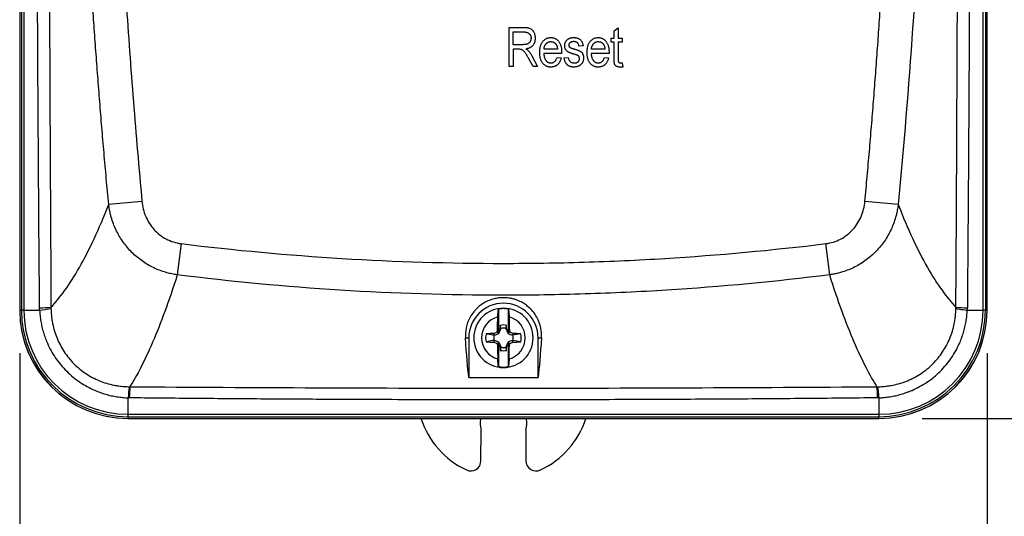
# Model space of a CAD drawing. Header units: millimetres. Extents: x 25 to 1092, y 25 to 838.
# Tile 2 of 46: x 157 to 273, y 243 to 302. Entities that reach past the tile are written whole.
import ezdxf

# ---------------------------------------------------------------- set-up
doc = ezdxf.new("R2010")
doc.units = ezdxf.units.MM
doc.header["$LTSCALE"] = 4
doc.layers.add('DIMENSIONS', color=140, linetype='Continuous', lineweight=25)
doc.styles.add('SLDTEXTSTYLE0', font='TXT', dxfattribs={"width": 0.7})
doc.dimstyles.new('SLDDIMSTYLE0', dxfattribs={"dimtxt": 8.632031, "dimasz": 13.208, "dimexe": 0, "dimexo": 0.0625, "dimgap": 2.158008, "dimtad": 0, "dimtih": 1, "dimtoh": 1, "dimrnd": 1e-09, "dimzin": 4, "dimdsep": 46, "dimtxsty": 'SLDTEXTSTYLE0', "dimsah": 1, "dimcen": 0.09, "dimadec": 0, "dimazin": 1, "dimtfac": 1, "dimtofl": 0, "dimtmove": 0, "dimatfit": 3, "dimfxl": 0, "dimfrac": 2, "dimtolj": 1, "dimtzin": 12, "dimarcsym": 0})

# ---------------------------------------------------------------- blocks, each defined once
blk = doc.blocks.new('_D')
at = {"layer": 'DIMENSIONS'}
for p, q in [((263.34, 471.64), (355.55, 471.64)), ((342.85, 471.64), (342.85, 399.06)), ((330.02, 383.41), (327.12, 383.41)), ((327.12, 383.41), (327.12, 369.69)), ((355.67, 383.41), (358.57, 383.41)), ((358.57, 383.41), (358.57, 369.69)), ((327.12, 369.69), (330.02, 369.69)), ((358.57, 369.69), (355.67, 369.69)), ((342.85, 254.64), (342.85, 367.75)), ((263.34, 254.64), (355.55, 254.64))]:
    blk.add_line(p, q, dxfattribs=at)
for points in [[(342.85, 471.64), (340.81, 458.44), (344.88, 458.44)], [(342.85, 254.64), (344.88, 267.85), (340.81, 267.85)]]:
    blk.add_solid(points, dxfattribs=at)
at = {"layer": 'DIMENSIONS', "char_height": 8.467, "attachment_point": 1, "style": 'SLDTEXTSTYLE0'}
for s, insert in [('217.0', (326.43, 396.25)), ('8.54', (330.02, 380.6))]:
    blk.add_mtext(s, dxfattribs=dict(at, insert=insert))
blk = doc.blocks.new('_D_1')
at = {"layer": 'DIMENSIONS'}
for p, q in [((157.01, 262.34), (157.01, 181.51)), ((271.01, 262.34), (271.01, 181.51)), ((157.01, 194.21), (188.04, 194.21)), ((199.74, 194.21), (196.84, 194.21)), ((196.84, 194.21), (196.84, 180.49)), ((225.39, 194.21), (228.28, 194.21)), ((228.28, 194.21), (228.28, 180.49)), ((271.01, 194.21), (237.08, 194.21)), ((196.84, 180.49), (199.74, 180.49)), ((228.28, 180.49), (225.39, 180.49))]:
    blk.add_line(p, q, dxfattribs=at)
for points in [[(157.01, 194.21), (170.21, 192.18), (170.21, 196.24)], [(271.01, 194.21), (257.8, 196.24), (257.8, 192.18)]]:
    blk.add_solid(points, dxfattribs=at)
at = {"layer": 'DIMENSIONS', "char_height": 8.467, "attachment_point": 1, "style": 'SLDTEXTSTYLE0'}
for s, insert in [('114.0', (196.14, 207.06)), ('4.49', (199.74, 191.4))]:
    blk.add_mtext(s, dxfattribs=dict(at, insert=insert))

msp = doc.modelspace()

# ---------------------------------------------------------------- linework, layer by layer
for p, q in [((157.005, 458.866), (157.005, 267.423)), ((157.009, 458.894), (157.009, 267.394)), ((157.207, 458.866), (157.207, 267.423)), ((157.492, 458.866), (157.492, 267.423)), ((270.526, 267.423), (270.526, 458.866)), ((270.81, 458.866), (270.81, 267.423)), ((271.009, 267.394), (271.009, 458.894)), ((271.012, 267.423), (271.012, 458.866)), ((214.679, 300.767), (216.377, 300.767)), ((214.679, 296.144), (214.679, 300.767)), ((227.047, 300.347), (227.527, 300.707)), ((227.527, 300.707), (227.527, 299.506)), ((215.159, 298.726), (215.159, 300.227)), ((215.159, 300.227), (216.411, 300.227)), ((226.687, 299.506), (227.047, 299.506)), ((226.687, 299.026), (226.687, 299.506)), ((227.047, 299.506), (227.047, 300.347)), ((227.527, 299.506), (228.008, 299.506)), ((228.008, 299.506), (228.008, 299.026)), ((216.286, 298.726), (215.159, 298.726)), ((215.159, 298.186), (215.159, 296.144)), ((215.772, 298.186), (215.159, 298.186)), ((220.383, 298.186), (218.791, 298.186)), ((223.385, 298.606), (222.904, 298.546)), ((225.966, 298.186), (224.374, 298.186)), ((227.047, 299.026), (226.687, 299.026)), ((227.047, 297.106), (227.047, 299.026)), ((228.008, 299.026), (227.527, 299.026)), ((227.527, 299.026), (227.527, 297.035)), ((217.495, 296.144), (216.961, 297.133)), ((217.365, 297.408), (218.041, 296.144)), ((220.863, 297.705), (218.762, 297.705)), ((220.323, 297.225), (220.803, 297.165)), ((220.866, 297.853), (220.863, 297.705)), ((221.163, 297.165), (221.644, 297.225)), ((226.447, 297.705), (224.345, 297.705)), ((225.906, 297.225), (226.387, 297.165)), ((226.449, 297.853), (226.447, 297.705)), ((215.159, 296.144), (214.679, 296.144)), ((218.041, 296.144), (217.495, 296.144)), ((228.068, 296.084), (227.712, 296.084)), ((227.798, 296.565), (228.008, 296.565)), ((228.008, 296.565), (228.068, 296.084)), ((171.411, 280.247), (167.492, 279.884)), ((260.526, 279.884), (256.606, 280.247)), ((176.021, 275.257), (175.568, 271.578)), ((252.45, 271.578), (251.997, 275.257)), ((157.005, 267.423), (157.207, 267.423)), ((157.492, 267.423), (157.207, 267.423)), ((157.492, 267.423), (159.351, 267.423)), ((213.442, 267.581), (213.442, 264.819)), ((214.575, 267.581), (214.575, 264.819)), ((268.666, 267.423), (270.526, 267.423)), ((270.81, 267.423), (270.526, 267.423)), ((270.81, 267.423), (271.012, 267.423)), ((212.942, 264.443), (212.893, 264.653)), ((213.481, 264.672), (213.305, 264.848)), ((213.442, 264.819), (213.313, 264.865)), ((213.633, 265.229), (213.442, 264.819)), ((213.64, 265.618), (213.633, 265.229)), ((213.71, 265.211), (213.633, 265.229)), ((214.384, 265.229), (214.307, 265.211)), ((214.384, 265.229), (214.378, 265.618)), ((214.575, 264.819), (214.384, 265.229)), ((214.713, 264.848), (214.537, 264.672)), ((214.705, 264.865), (214.575, 264.819)), ((215.124, 264.653), (215.076, 264.443)), ((209.535, 264.144), (209.924, 264.144)), ((209.924, 264.144), (209.924, 259.483)), ((212.942, 263.846), (212.893, 263.635)), ((213.481, 263.616), (213.305, 263.44)), ((213.313, 263.423), (213.442, 263.469)), ((213.442, 263.469), (213.442, 260.707)), ((213.442, 263.469), (213.633, 263.06)), ((214.384, 263.06), (214.575, 263.469)), ((214.713, 263.44), (214.537, 263.616)), ((214.575, 263.469), (214.575, 260.707)), ((214.575, 263.469), (214.705, 263.423)), ((215.124, 263.635), (215.076, 263.846)), ((218.093, 264.144), (218.482, 264.144)), ((218.093, 259.483), (218.093, 264.144)), ((213.71, 263.077), (213.633, 263.06)), ((213.633, 263.06), (213.64, 262.671)), ((214.307, 263.077), (214.384, 263.06)), ((214.378, 262.671), (214.384, 263.06)), ((169.932, 258.378), (169.994, 258.378)), ((258.024, 258.378), (258.086, 258.378)), ((169.913, 257.067), (169.787, 257.069)), ((169.787, 255.127), (169.787, 257.069)), ((258.23, 257.069), (258.104, 257.067)), ((258.23, 257.069), (258.23, 255.127)), ((169.759, 254.644), (258.259, 254.644)), ((169.787, 255.127), (258.23, 255.127)), ((169.787, 254.843), (169.787, 255.127)), ((169.787, 254.843), (258.23, 254.843)), ((169.787, 254.641), (169.787, 254.843)), ((169.787, 254.641), (258.23, 254.641)), ((258.23, 255.127), (258.23, 254.843)), ((258.23, 254.641), (258.23, 254.843)), ((211.357, 249.644), (211.364, 253.292)), ((216.654, 253.292), (216.661, 249.644))]:
    msp.add_line(p, q)
for centre, radius, start, end in [((214.009, 264.144), 4.084, 0, 180), ((169.787, 267.423), 12.782, 180, 270), ((169.759, 267.394), 12.75, 180, 270), ((169.787, 267.423), 12.58, 180, 270), ((169.787, 267.423), 12.296, 180, 270), ((158.892, 290.591), 22.905, 271.13878, 274.51055), ((158.867, 275.235), 7.827, 273.54779, 283.49128), ((214.009, 264.144), 3.5, 90, 270), ((214.009, 264.144), 3.5, 270, 90), ((258.23, 267.423), 12.296, 270, 0), ((258.23, 267.423), 12.58, 270, 0), ((258.23, 267.423), 12.782, 270, 0), ((258.259, 267.394), 12.75, 270, 360), ((269.126, 290.591), 22.905, 265.48945, 268.86122), ((214.009, 264.144), 2.571, 104.99994, 255.00006), ((214.009, 264.144), 2.571, 284.99994, 75.00006), ((214.009, 264.144), 2.1, 166.89507, 193.10493), ((214.009, 264.144), 1.519, 75.9498, 104.0502), ((214.009, 264.144), 1.145, 74.82876, 105.17124), ((214.009, 264.144), 2.1, 346.89507, 13.10493), ((214.009, 264.144), 1.145, 164.82876, 195.17124), ((214.009, 264.144), 1.145, 344.82876, 15.17124), ((214.009, 264.144), 1.519, 255.9498, 284.0502), ((214.009, 264.144), 1.145, 254.82876, 285.17124), ((181.155, 256.476), 11.383, 170.38159, 177.01201), ((190.028, 256.487), 20.123, 174.60663, 178.34568), ((237.99, 256.487), 20.123, 1.65432, 5.39337), ((214.009, 254.044), 2.75, 167.46771, 195.87279), ((214.009, 254.044), 2.75, 344.12721, 12.53229), ((210.159, 249.646), 1.198, 244.73749, 359.89514), ((217.859, 249.646), 1.198, 180.10486, 295.26251)]:
    msp.add_arc(centre, radius, start, end)
for start_param, end_param in [(1.8855747, 2.700678), (3.5825073, 4.3976106)]:
    msp.add_ellipse((214.009, 257.805), major_axis=(0, 10.22), ratio=0.9999983, start_param=start_param, end_param=end_param)
for points, knots in [([(159.347, 267.69), (159.211, 283.598), (159.12, 299.506), (158.997, 331.325), (158.967, 347.234), (158.967, 379.054), (158.997, 394.964), (159.12, 426.782), (159.211, 442.691), (159.347, 458.598)], [0, 0, 0, 0, 0.25, 0.25, 0.5, 0.5, 0.75, 0.75, 1, 1, 1, 1]), ([(160.693, 458.532), (160.668, 454.239), (160.623, 446.29), (160.544, 430.392), (160.433, 402.89), (160.362, 363.144), (160.433, 323.399), (160.544, 295.896), (160.623, 279.999), (160.668, 272.05), (160.693, 267.756)], [0, 0, 0, 0, 0.0675146, 0.1250002, 0.2500003, 0.5000003, 0.7500002, 0.875, 0.9324855, 1, 1, 1, 1]), ([(267.325, 267.756), (267.418, 283.654), (267.494, 299.552), (267.599, 331.349), (267.627, 347.247), (267.627, 379.042), (267.599, 394.94), (267.494, 426.736), (267.418, 442.634), (267.325, 458.532)], [0, 0, 0, 0, 0.25, 0.25, 0.5, 0.5, 0.75, 0.75, 1, 1, 1, 1]), ([(268.671, 458.598), (268.687, 456.667), (268.719, 452.767), (268.763, 446.859), (268.805, 440.836), (268.855, 432.849), (268.909, 422.848), (268.978, 406.939), (269.035, 387.009), (269.058, 363.144), (269.035, 339.28), (268.978, 319.35), (268.909, 303.44), (268.844, 291.432), (268.767, 279.545), (268.702, 271.591), (268.671, 267.69)], [0, 0, 0, 0, 0.0303493, 0.0612991, 0.0928494, 0.1250002, 0.1868141, 0.249999, 0.3749987, 0.4999992, 0.6249992, 0.7499998, 0.8131824, 0.8749996, 0.9386995, 1, 1, 1, 1]), ([(167.492, 279.884), (167.397, 280.901), (167.209, 282.929), (166.942, 285.966), (166.685, 288.99), (166.439, 292.001), (166.205, 295), (165.983, 297.987), (165.771, 300.961), (165.57, 303.924), (165.38, 306.876), (165.201, 309.815), (165.031, 312.744), (164.872, 315.661), (164.724, 318.567), (164.298, 327.443), (163.783, 342.299), (163.542, 363.144), (163.783, 383.988), (164.323, 399.571), (164.831, 409.907), (165.112, 415.015), (165.424, 420.158), (165.768, 425.335), (166.146, 430.55), (166.558, 435.801), (167.003, 441.091), (167.328, 444.628), (167.492, 446.404)], [0, 0, 0, 0, 0.01836484, 0.03664572, 0.05484422, 0.07296183, 0.09099998, 0.10896009, 0.12684351, 0.1446516, 0.16238564, 0.18004692, 0.19763666, 0.21515605, 0.23260623, 0.24998829, 0.37502202, 0.49999741, 0.62497269, 0.75000622, 0.78047014, 0.81114519, 0.84203752, 0.87315369, 0.90450062, 0.93608554, 0.96791601, 1, 1, 1, 1]), ([(171.411, 446.042), (171.322, 445.06), (171.142, 443.097), (170.885, 440.15), (170.637, 437.201), (170.398, 434.251), (170.17, 431.298), (169.951, 428.344), (169.742, 425.387), (169.542, 422.429), (169.353, 419.469), (169.173, 416.506), (169.002, 413.542), (168.842, 410.576), (168.691, 407.608), (168.268, 398.72), (167.759, 383.901), (167.521, 363.144), (167.759, 342.387), (168.303, 326.577), (168.837, 315.713), (169.168, 309.783), (169.538, 303.86), (169.946, 297.946), (170.394, 292.039), (170.878, 286.139), (171.234, 282.21), (171.411, 280.247)], [0, 0, 0, 0, 0.01780971, 0.03562587, 0.05344868, 0.07127833, 0.08911502, 0.10695894, 0.12481031, 0.1426693, 0.16053612, 0.17841095, 0.19629401, 0.21418547, 0.23208554, 0.24999441, 0.37495702, 0.50000279, 0.62504542, 0.7500115, 0.78581879, 0.82159193, 0.85733246, 0.89304197, 0.92872202, 0.96437417, 1, 1, 1, 1]), ([(256.606, 280.247), (256.696, 281.228), (256.876, 283.192), (257.133, 286.138), (257.381, 289.087), (257.619, 292.037), (257.848, 294.99), (258.066, 297.944), (258.276, 300.901), (258.475, 303.859), (258.665, 306.819), (258.845, 309.782), (259.015, 312.746), (259.176, 315.712), (259.327, 318.68), (259.749, 327.567), (260.259, 342.387), (260.496, 363.144), (260.259, 383.9), (259.715, 399.71), (259.181, 410.575), (258.85, 416.505), (258.48, 422.428), (258.072, 428.343), (257.624, 434.25), (257.14, 440.149), (256.784, 444.078), (256.606, 446.042)], [0, 0, 0, 0, 0.0178093, 0.0356251, 0.0534475, 0.0712767, 0.089113, 0.1069566, 0.1248075, 0.1426661, 0.1605325, 0.178407, 0.1962896, 0.2141807, 0.2320804, 0.2499888, 0.3749516, 0.4999976, 0.62504, 0.7500059, 0.785814, 0.8215879, 0.8573293, 0.8930396, 0.9287204, 0.9643734, 1, 1, 1, 1]), ([(260.526, 446.404), (261.823, 432.563), (262.788, 418.702), (263.753, 397.88), (263.994, 390.932), (264.315, 377.038), (264.395, 370.091), (264.395, 356.197), (264.315, 349.249), (263.994, 335.354), (263.753, 328.408), (262.788, 307.587), (261.823, 293.725), (260.526, 279.884)], [0, 0, 0, 0, 0.25, 0.25, 0.375, 0.375, 0.5, 0.5, 0.625, 0.625, 0.75, 0.75, 1, 1, 1, 1]), ([(216.377, 300.767), (216.42, 300.767), (216.503, 300.766), (216.623, 300.76), (216.735, 300.749), (216.838, 300.736), (216.932, 300.717), (217.017, 300.694), (217.094, 300.669), (217.184, 300.627), (217.288, 300.562), (217.399, 300.463), (217.496, 300.341), (217.583, 300.2), (217.654, 300.042), (217.705, 299.87), (217.735, 299.685), (217.739, 299.558), (217.741, 299.493)], [0, 0, 0, 0, 0.059861, 0.1158671, 0.1680793, 0.2165825, 0.2611372, 0.3018318, 0.3396882, 0.3742913, 0.44084, 0.5092319, 0.5812865, 0.6587661, 0.7397238, 0.8226648, 0.9089988, 1, 1, 1, 1]), ([(217.261, 299.49), (217.26, 299.452), (217.258, 299.377), (217.235, 299.268), (217.201, 299.165), (217.151, 299.072), (217.09, 298.988), (217.018, 298.915), (216.937, 298.855), (216.843, 298.806), (216.734, 298.769), (216.604, 298.743), (216.452, 298.729), (216.344, 298.727), (216.286, 298.726)], [0, 0, 0, 0, 0.0817049, 0.1594826, 0.2351943, 0.3102525, 0.3833424, 0.4541553, 0.5252502, 0.5979298, 0.6772085, 0.7699443, 0.8772446, 1, 1, 1, 1]), ([(216.411, 300.227), (216.445, 300.226), (216.511, 300.226), (216.607, 300.216), (216.696, 300.2), (216.78, 300.18), (216.857, 300.151), (216.927, 300.118), (216.991, 300.078), (217.048, 300.031), (217.097, 299.979), (217.142, 299.924), (217.178, 299.862), (217.209, 299.797), (217.232, 299.727), (217.249, 299.652), (217.258, 299.573), (217.26, 299.518), (217.261, 299.49)], [0, 0, 0, 0, 0.0799571, 0.1551096, 0.2258771, 0.2931028, 0.3564408, 0.4167835, 0.475779, 0.5325829, 0.5885908, 0.6439031, 0.699487, 0.7552592, 0.8132296, 0.8726428, 0.9346728, 1, 1, 1, 1]), ([(217.741, 299.493), (217.74, 299.45), (217.738, 299.366), (217.726, 299.242), (217.705, 299.125), (217.673, 299.014), (217.636, 298.909), (217.587, 298.811), (217.531, 298.718), (217.465, 298.633), (217.393, 298.554), (217.311, 298.483), (217.222, 298.419), (217.124, 298.363), (217.02, 298.313), (216.907, 298.274), (216.787, 298.239), (216.703, 298.224), (216.66, 298.216)], [0, 0, 0, 0, 0.0701236, 0.1369734, 0.2015151, 0.2632468, 0.3238124, 0.3826328, 0.4409845, 0.4989771, 0.5571871, 0.615133, 0.6744598, 0.7349914, 0.7972369, 0.8619681, 0.9294895, 1, 1, 1, 1]), ([(218.281, 297.797), (218.282, 297.867), (218.284, 298.003), (218.302, 298.2), (218.331, 298.384), (218.371, 298.556), (218.424, 298.714), (218.487, 298.86), (218.563, 298.994), (218.65, 299.114), (218.747, 299.22), (218.849, 299.312), (218.958, 299.391), (219.073, 299.455), (219.195, 299.506), (219.323, 299.541), (219.457, 299.562), (219.548, 299.565), (219.595, 299.566)], [0, 0, 0, 0, 0.0845141, 0.1643975, 0.239575, 0.310424, 0.3775135, 0.4416377, 0.5030546, 0.5629955, 0.6209211, 0.676452, 0.7301819, 0.7834275, 0.8359129, 0.8894099, 0.9438484, 1, 1, 1, 1]), ([(219.595, 299.566), (219.639, 299.565), (219.727, 299.563), (219.855, 299.542), (219.978, 299.507), (220.095, 299.459), (220.207, 299.397), (220.311, 299.319), (220.411, 299.23), (220.505, 299.127), (220.59, 299.01), (220.665, 298.881), (220.726, 298.739), (220.778, 298.586), (220.817, 298.42), (220.846, 298.242), (220.863, 298.052), (220.865, 297.921), (220.866, 297.853)], [0, 0, 0, 0, 0.05571, 0.1096942, 0.1626575, 0.2151959, 0.2681752, 0.3220198, 0.377796, 0.4360484, 0.496318, 0.558287, 0.6225024, 0.6899117, 0.7608135, 0.8358625, 0.9157198, 1, 1, 1, 1]), ([(221.223, 298.608), (221.224, 298.642), (221.226, 298.71), (221.24, 298.81), (221.261, 298.905), (221.292, 298.994), (221.333, 299.078), (221.38, 299.158), (221.438, 299.232), (221.505, 299.301), (221.578, 299.364), (221.66, 299.418), (221.749, 299.464), (221.844, 299.502), (221.946, 299.531), (222.054, 299.551), (222.169, 299.565), (222.248, 299.566), (222.289, 299.566)], [0, 0, 0, 0, 0.0644363, 0.1258667, 0.1859381, 0.2442597, 0.3015808, 0.3585695, 0.4164512, 0.4759233, 0.5359947, 0.5958276, 0.6573018, 0.7202999, 0.7854602, 0.8533603, 0.9245748, 1, 1, 1, 1]), ([(222.289, 299.566), (222.34, 299.565), (222.439, 299.562), (222.584, 299.542), (222.718, 299.506), (222.842, 299.456), (222.956, 299.395), (223.055, 299.324), (223.14, 299.242), (223.213, 299.15), (223.272, 299.042), (223.32, 298.915), (223.36, 298.768), (223.376, 298.662), (223.385, 298.606)], [0, 0, 0, 0, 0.094098, 0.1832242, 0.2679816, 0.3505333, 0.4292231, 0.5039605, 0.5757366, 0.6459794, 0.7197925, 0.8026697, 0.8958214, 1, 1, 1, 1]), ([(223.865, 297.797), (223.866, 297.867), (223.868, 298.003), (223.886, 298.2), (223.915, 298.384), (223.954, 298.556), (224.007, 298.714), (224.071, 298.86), (224.146, 298.994), (224.233, 299.114), (224.33, 299.22), (224.433, 299.312), (224.541, 299.391), (224.657, 299.455), (224.779, 299.506), (224.906, 299.541), (225.041, 299.562), (225.132, 299.565), (225.178, 299.566)], [0, 0, 0, 0, 0.0845141, 0.1643975, 0.239575, 0.310424, 0.3775135, 0.4416377, 0.5030546, 0.5629955, 0.6209211, 0.676452, 0.7301819, 0.7834275, 0.8359129, 0.8894099, 0.9438484, 1, 1, 1, 1]), ([(225.178, 299.566), (225.223, 299.565), (225.31, 299.563), (225.439, 299.542), (225.561, 299.507), (225.679, 299.459), (225.79, 299.397), (225.895, 299.319), (225.995, 299.23), (226.088, 299.127), (226.174, 299.01), (226.248, 298.881), (226.31, 298.739), (226.362, 298.586), (226.4, 298.42), (226.43, 298.242), (226.446, 298.052), (226.448, 297.921), (226.449, 297.853)], [0, 0, 0, 0, 0.05571, 0.1096942, 0.1626575, 0.2151959, 0.2681752, 0.3220198, 0.377796, 0.4360484, 0.496318, 0.558287, 0.6225024, 0.6899117, 0.7608135, 0.8358625, 0.9157198, 1, 1, 1, 1]), ([(216.961, 297.133), (216.937, 297.179), (216.889, 297.268), (216.818, 297.394), (216.753, 297.508), (216.692, 297.609), (216.636, 297.697), (216.585, 297.773), (216.539, 297.836), (216.483, 297.9), (216.419, 297.968), (216.342, 298.035), (216.266, 298.087), (216.188, 298.127), (216.102, 298.153), (216.005, 298.173), (215.893, 298.184), (215.814, 298.185), (215.772, 298.186)], [0, 0, 0, 0, 0.0927277, 0.177366, 0.2544136, 0.3238894, 0.3853541, 0.4385528, 0.4846307, 0.5229519, 0.5888277, 0.6486112, 0.7025752, 0.7518734, 0.8022474, 0.8601859, 0.9255594, 1, 1, 1, 1]), ([(216.66, 298.216), (216.692, 298.198), (216.752, 298.165), (216.834, 298.111), (216.904, 298.058), (216.944, 298.018), (216.962, 298)], [-0.0000001, -0.0000001, -0.0000001, -0.0000001, 0.2897108, 0.5514969, 0.7881429, 1, 1, 1, 1]), ([(218.791, 298.186), (218.793, 298.219), (218.797, 298.285), (218.814, 298.38), (218.835, 298.471), (218.863, 298.556), (218.898, 298.636), (218.939, 298.71), (218.987, 298.78), (219.041, 298.843), (219.1, 298.9), (219.162, 298.95), (219.227, 298.991), (219.295, 299.027), (219.366, 299.052), (219.44, 299.073), (219.517, 299.084), (219.57, 299.085), (219.597, 299.086)], [0, 0, 0, 0, 0.075076, 0.1473757, 0.2163962, 0.2833895, 0.3475654, 0.4107896, 0.4726539, 0.5351432, 0.5964558, 0.6556385, 0.7128557, 0.7694545, 0.8260834, 0.8825611, 0.9405042, 1, 1, 1, 1]), ([(219.597, 299.086), (219.626, 299.085), (219.684, 299.083), (219.769, 299.07), (219.849, 299.046), (219.926, 299.015), (219.998, 298.973), (220.068, 298.923), (220.131, 298.862), (220.17, 298.817), (220.189, 298.793)], [0, 0, 0, 0, 0.1287691, 0.2533652, 0.3745658, 0.4947354, 0.6160518, 0.7394557, 0.8671961, 1, 1, 1, 1]), ([(220.189, 298.793), (220.203, 298.776), (220.23, 298.74), (220.263, 298.679), (220.294, 298.613), (220.319, 298.54), (220.342, 298.461), (220.359, 298.374), (220.374, 298.282), (220.38, 298.218), (220.383, 298.186)], [0, 0, 0, 0, 0.1018326, 0.2083298, 0.3199572, 0.44015, 0.5668517, 0.7030968, 0.8468832, 1, 1, 1, 1]), ([(222.402, 297.577), (222.358, 297.59), (222.274, 297.616), (222.153, 297.654), (222.044, 297.69), (221.945, 297.726), (221.857, 297.761), (221.779, 297.793), (221.711, 297.823), (221.637, 297.863), (221.555, 297.916), (221.47, 297.989), (221.396, 298.073), (221.333, 298.165), (221.285, 298.266), (221.248, 298.374), (221.228, 298.489), (221.225, 298.568), (221.223, 298.608)], [0, 0, 0, 0, 0.080348, 0.1540858, 0.2217464, 0.2830078, 0.3384292, 0.3876371, 0.431089, 0.4683951, 0.535347, 0.6011012, 0.6656148, 0.7304355, 0.7957028, 0.8616285, 0.9296397, 1, 1, 1, 1]), ([(222.306, 299.086), (222.258, 299.085), (222.169, 299.082), (222.044, 299.061), (221.938, 299.027), (221.852, 298.975), (221.786, 298.913), (221.738, 298.841), (221.708, 298.761), (221.705, 298.704), (221.704, 298.675)], [0, 0, 0, 0, 0.1744475, 0.3268824, 0.4613472, 0.581638, 0.6910706, 0.7927893, 0.8939382, 1, 1, 1, 1]), ([(221.704, 298.675), (221.705, 298.647), (221.708, 298.592), (221.739, 298.515), (221.788, 298.447), (221.832, 298.413), (221.856, 298.396)], [-0.0000001, -0.0000001, -0.0000001, -0.0000001, 0.2533345, 0.4960227, 0.7370567, 1, 1, 1, 1]), ([(221.856, 298.396), (221.865, 298.39), (221.887, 298.377), (221.926, 298.359), (221.977, 298.339), (222.039, 298.317), (222.112, 298.291), (222.196, 298.264), (222.291, 298.234), (222.358, 298.214), (222.394, 298.203)], [0, 0, 0, 0, 0.0564719, 0.1326571, 0.2281522, 0.3431669, 0.4767998, 0.6316582, 0.8051723, 1, 1, 1, 1]), ([(222.904, 298.546), (222.898, 298.588), (222.885, 298.669), (222.848, 298.781), (222.794, 298.875), (222.726, 298.954), (222.641, 299.014), (222.542, 299.057), (222.429, 299.082), (222.348, 299.085), (222.306, 299.086)], [0, 0, 0, 0, 0.1428901, 0.2715776, 0.3904694, 0.5025713, 0.6152082, 0.7321897, 0.8591868, 1, 1, 1, 1]), ([(222.394, 298.203), (222.44, 298.189), (222.529, 298.163), (222.654, 298.123), (222.765, 298.084), (222.864, 298.048), (222.949, 298.013), (223.02, 297.98), (223.079, 297.951), (223.137, 297.912), (223.199, 297.86), (223.262, 297.79), (223.317, 297.71), (223.363, 297.619), (223.399, 297.519), (223.427, 297.411), (223.441, 297.293), (223.443, 297.211), (223.445, 297.169)], [0, 0, 0, 0, 0.088802, 0.1690438, 0.2412984, 0.3055988, 0.3614603, 0.4094934, 0.4495465, 0.4818679, 0.5389057, 0.5962116, 0.6552845, 0.7171584, 0.7819972, 0.8500813, 0.9224248, 1, 1, 1, 1]), ([(224.374, 298.186), (224.377, 298.219), (224.381, 298.285), (224.398, 298.38), (224.419, 298.471), (224.447, 298.556), (224.482, 298.636), (224.523, 298.71), (224.57, 298.78), (224.624, 298.843), (224.683, 298.9), (224.745, 298.95), (224.811, 298.991), (224.878, 299.027), (224.95, 299.052), (225.024, 299.073), (225.101, 299.084), (225.154, 299.085), (225.18, 299.086)], [0, 0, 0, 0, 0.075076, 0.1473757, 0.2163962, 0.2833895, 0.3475654, 0.4107896, 0.4726539, 0.5351432, 0.5964558, 0.6556385, 0.7128557, 0.7694545, 0.8260834, 0.8825611, 0.9405042, 1, 1, 1, 1]), ([(225.18, 299.086), (225.21, 299.085), (225.268, 299.083), (225.352, 299.07), (225.433, 299.046), (225.51, 299.015), (225.582, 298.973), (225.651, 298.923), (225.715, 298.862), (225.753, 298.817), (225.773, 298.793)], [0, 0, 0, 0, 0.1287691, 0.2533652, 0.3745658, 0.4947354, 0.6160518, 0.7394557, 0.8671961, 1, 1, 1, 1]), ([(225.773, 298.793), (225.786, 298.776), (225.813, 298.74), (225.846, 298.679), (225.877, 298.613), (225.903, 298.54), (225.926, 298.461), (225.943, 298.374), (225.957, 298.282), (225.963, 298.218), (225.966, 298.186)], [0, 0, 0, 0, 0.1018326, 0.2083298, 0.3199572, 0.44015, 0.5668517, 0.7030968, 0.8468832, 1, 1, 1, 1]), ([(216.962, 298), (217, 297.955), (217.075, 297.864), (217.178, 297.719), (217.277, 297.568), (217.336, 297.461), (217.365, 297.408)], [0, 0, 0, 0, 0.2455633, 0.4938879, 0.7446128, 1, 1, 1, 1]), ([(219.59, 296.084), (219.542, 296.085), (219.449, 296.088), (219.312, 296.109), (219.182, 296.143), (219.06, 296.193), (218.944, 296.255), (218.835, 296.331), (218.734, 296.421), (218.64, 296.525), (218.555, 296.641), (218.482, 296.771), (218.419, 296.912), (218.368, 297.066), (218.329, 297.231), (218.301, 297.409), (218.284, 297.599), (218.282, 297.73), (218.281, 297.797)], [0, 0, 0, 0, 0.0587342, 0.1153448, 0.1704941, 0.2241815, 0.2780627, 0.3321372, 0.3879138, 0.4452969, 0.5044393, 0.5652916, 0.6287049, 0.6949858, 0.7648294, 0.8386967, 0.9169777, 1, 1, 1, 1]), ([(218.762, 297.705), (218.765, 297.66), (218.77, 297.571), (218.788, 297.442), (218.809, 297.322), (218.84, 297.211), (218.875, 297.108), (218.917, 297.014), (218.966, 296.928), (219.022, 296.852), (219.081, 296.784), (219.145, 296.725), (219.212, 296.676), (219.282, 296.636), (219.355, 296.603), (219.431, 296.581), (219.511, 296.567), (219.565, 296.565), (219.593, 296.565)], [0, 0, 0, 0, 0.0876154, 0.1703022, 0.2482334, 0.3213962, 0.390473, 0.4560938, 0.5188127, 0.5787792, 0.6364257, 0.6914924, 0.7441559, 0.7953715, 0.8457411, 0.8962952, 0.947255, 1, 1, 1, 1]), ([(220.803, 297.165), (220.793, 297.122), (220.772, 297.037), (220.733, 296.915), (220.688, 296.801), (220.636, 296.696), (220.579, 296.598), (220.516, 296.509), (220.446, 296.428), (220.37, 296.356), (220.289, 296.291), (220.203, 296.236), (220.112, 296.189), (220.017, 296.151), (219.917, 296.121), (219.812, 296.099), (219.703, 296.087), (219.628, 296.085), (219.59, 296.084)], [0, 0, 0, 0, 0.0751741, 0.1473105, 0.2160446, 0.281929, 0.3451374, 0.4065198, 0.4664265, 0.5254375, 0.5833276, 0.640593, 0.6982152, 0.7555755, 0.8140407, 0.8738961, 0.9360548, 1, 1, 1, 1]), ([(219.593, 296.565), (219.635, 296.566), (219.717, 296.57), (219.835, 296.602), (219.944, 296.655), (220.042, 296.728), (220.129, 296.823), (220.204, 296.938), (220.272, 297.073), (220.305, 297.173), (220.323, 297.225)], [0, 0, 0, 0, 0.1186653, 0.2319162, 0.3428354, 0.456337, 0.5756178, 0.7041314, 0.8450426, 1, 1, 1, 1]), ([(222.309, 296.084), (222.269, 296.085), (222.19, 296.087), (222.076, 296.099), (221.969, 296.121), (221.867, 296.15), (221.773, 296.188), (221.684, 296.234), (221.602, 296.29), (221.526, 296.353), (221.458, 296.426), (221.395, 296.506), (221.341, 296.596), (221.291, 296.693), (221.249, 296.799), (221.214, 296.914), (221.183, 297.036), (221.17, 297.121), (221.163, 297.165)], [0, 0, 0, 0, 0.0685982, 0.1337684, 0.1965723, 0.2562287, 0.3146023, 0.3708951, 0.4271879, 0.4830691, 0.5398892, 0.5975187, 0.6574055, 0.7191943, 0.7843293, 0.8522469, 0.924462, 1, 1, 1, 1]), ([(221.644, 297.225), (221.652, 297.172), (221.667, 297.073), (221.713, 296.935), (221.777, 296.818), (221.86, 296.724), (221.959, 296.651), (222.074, 296.6), (222.203, 296.57), (222.294, 296.566), (222.341, 296.565)], [0, 0, 0, 0, 0.1486602, 0.2817901, 0.4040343, 0.5181502, 0.6308885, 0.7460602, 0.8674902, 1, 1, 1, 1]), ([(223.445, 297.169), (223.444, 297.129), (223.442, 297.052), (223.428, 296.939), (223.403, 296.832), (223.371, 296.73), (223.327, 296.634), (223.275, 296.544), (223.212, 296.46), (223.141, 296.382), (223.061, 296.312), (222.975, 296.25), (222.881, 296.199), (222.78, 296.157), (222.672, 296.124), (222.557, 296.101), (222.435, 296.087), (222.352, 296.085), (222.309, 296.084)], [0, 0, 0, 0, 0.0667366, 0.1307395, 0.1926219, 0.2527063, 0.3114422, 0.3702616, 0.4289021, 0.488462, 0.5484554, 0.6080718, 0.6677538, 0.7291866, 0.7928054, 0.8587142, 0.927446, 1, 1, 1, 1]), ([(222.341, 296.565), (222.389, 296.566), (222.478, 296.569), (222.603, 296.597), (222.712, 296.642), (222.803, 296.708), (222.874, 296.787), (222.928, 296.877), (222.959, 296.979), (222.962, 297.05), (222.964, 297.086)], [0, 0, 0, 0, 0.1542703, 0.2919558, 0.4192903, 0.5397792, 0.6560245, 0.7677851, 0.8804279, 1, 1, 1, 1]), ([(222.855, 297.391), (222.847, 297.397), (222.829, 297.412), (222.795, 297.432), (222.753, 297.454), (222.701, 297.476), (222.639, 297.499), (222.568, 297.525), (222.488, 297.551), (222.431, 297.568), (222.402, 297.577)], [0, 0, 0, 0, 0.0610042, 0.1413952, 0.2376911, 0.352034, 0.4865135, 0.6384007, 0.8107359, 1, 1, 1, 1]), ([(222.964, 297.086), (222.963, 297.117), (222.961, 297.176), (222.94, 297.26), (222.906, 297.333), (222.872, 297.372), (222.855, 297.391)], [0, 0, 0, 0, 0.2800025, 0.5331785, 0.7691213, 1, 1, 1, 1]), ([(225.174, 296.084), (225.126, 296.085), (225.032, 296.088), (224.896, 296.109), (224.766, 296.143), (224.643, 296.193), (224.528, 296.255), (224.418, 296.331), (224.317, 296.421), (224.223, 296.525), (224.139, 296.641), (224.066, 296.771), (224.002, 296.912), (223.952, 297.066), (223.913, 297.231), (223.885, 297.409), (223.868, 297.599), (223.866, 297.73), (223.865, 297.797)], [0, 0, 0, 0, 0.0587342, 0.1153448, 0.1704941, 0.2241815, 0.2780627, 0.3321372, 0.3879138, 0.4452969, 0.5044393, 0.5652916, 0.6287049, 0.6949858, 0.7648294, 0.8386967, 0.9169777, 1, 1, 1, 1]), ([(224.345, 297.705), (224.348, 297.66), (224.354, 297.571), (224.371, 297.442), (224.393, 297.322), (224.423, 297.211), (224.458, 297.108), (224.501, 297.014), (224.549, 296.928), (224.605, 296.852), (224.665, 296.784), (224.729, 296.725), (224.796, 296.676), (224.866, 296.636), (224.939, 296.603), (225.015, 296.581), (225.095, 296.567), (225.149, 296.565), (225.176, 296.565)], [0, 0, 0, 0, 0.0876154, 0.1703022, 0.2482334, 0.3213962, 0.390473, 0.4560938, 0.5188127, 0.5787792, 0.6364257, 0.6914924, 0.7441559, 0.7953715, 0.8457411, 0.8962952, 0.947255, 1, 1, 1, 1]), ([(226.387, 297.165), (226.376, 297.122), (226.356, 297.037), (226.316, 296.915), (226.272, 296.801), (226.22, 296.696), (226.162, 296.598), (226.1, 296.509), (226.03, 296.428), (225.954, 296.356), (225.873, 296.291), (225.787, 296.236), (225.696, 296.189), (225.6, 296.151), (225.501, 296.121), (225.396, 296.099), (225.286, 296.087), (225.211, 296.085), (225.174, 296.084)], [0, 0, 0, 0, 0.0751741, 0.1473105, 0.2160446, 0.281929, 0.3451374, 0.4065198, 0.4664265, 0.5254375, 0.5833276, 0.640593, 0.6982152, 0.7555755, 0.8140407, 0.8738961, 0.9360548, 1, 1, 1, 1]), ([(225.176, 296.565), (225.219, 296.566), (225.301, 296.57), (225.419, 296.602), (225.527, 296.655), (225.625, 296.728), (225.712, 296.823), (225.788, 296.938), (225.855, 297.073), (225.889, 297.173), (225.906, 297.225)], [0, 0, 0, 0, 0.1186653, 0.2319162, 0.3428354, 0.456337, 0.5756178, 0.7041314, 0.8450426, 1, 1, 1, 1]), ([(227.712, 296.084), (227.673, 296.085), (227.597, 296.086), (227.49, 296.106), (227.394, 296.134), (227.311, 296.177), (227.241, 296.23), (227.182, 296.292), (227.136, 296.363), (227.106, 296.43), (227.089, 296.492), (227.078, 296.55), (227.067, 296.617), (227.061, 296.695), (227.053, 296.783), (227.051, 296.882), (227.047, 296.99), (227.047, 297.066), (227.047, 297.106)], [0, 0, 0, 0, 0.082978, 0.1584659, 0.2279638, 0.2923957, 0.3534411, 0.4125306, 0.4714625, 0.5318415, 0.565997, 0.6068925, 0.6548044, 0.7096557, 0.7716611, 0.840124, 0.9164555, 1, 1, 1, 1]), ([(227.527, 297.035), (227.528, 296.994), (227.529, 296.918), (227.536, 296.817), (227.546, 296.739), (227.563, 296.697), (227.57, 296.68)], [-0.0000001, -0.0000001, -0.0000001, -0.0000001, 0.3490506, 0.631075, 0.845143, 1, 1, 1, 1]), ([(227.57, 296.68), (227.581, 296.662), (227.604, 296.627), (227.658, 296.59), (227.724, 296.568), (227.773, 296.566), (227.798, 296.565)], [0, 0, 0, 0, 0.2338204, 0.4635667, 0.7133339, 1, 1, 1, 1]), ([(160.693, 267.756), (161.747, 268.859), (162.888, 270.424), (165.198, 274.467), (166.367, 276.944), (167.492, 279.884)], [0, 0, 0, 0, 0.5, 0.5, 1, 1, 1, 1]), ([(175.568, 271.578), (175.464, 271.593), (175.257, 271.624), (174.948, 271.683), (174.642, 271.751), (174.339, 271.829), (173.889, 271.962), (173.298, 272.175), (172.587, 272.501), (171.906, 272.885), (171.044, 273.471), (170.064, 274.333), (169.243, 275.34), (168.691, 276.217), (168.335, 276.901), (168.031, 277.621), (167.819, 278.262), (167.67, 278.84), (167.565, 279.346), (167.517, 279.701), (167.492, 279.884)], [0, 0, 0, 0, 0.02518674, 0.05032856, 0.07540732, 0.10040495, 0.12530354, 0.18803775, 0.25081581, 0.3128758, 0.37541379, 0.50062637, 0.62506126, 0.68646804, 0.7501555, 0.81072888, 0.87498878, 0.91336814, 0.95511323, 1, 1, 1, 1]), ([(171.411, 280.247), (171.468, 279.632), (171.614, 279.039), (171.974, 278.188), (172.117, 277.915), (172.442, 277.4), (172.625, 277.157), (173.036, 276.701), (173.263, 276.488), (173.744, 276.113), (173.999, 275.947), (174.542, 275.662), (174.83, 275.542), (175.414, 275.36), (175.714, 275.295), (176.021, 275.257)], [0, 0, 0, 0, 0.25, 0.25, 0.375, 0.375, 0.5, 0.5, 0.625, 0.625, 0.75, 0.75, 0.875, 0.875, 1, 1, 1, 1]), ([(251.997, 275.257), (252.304, 275.295), (252.602, 275.359), (253.184, 275.541), (253.469, 275.659), (254.014, 275.945), (254.27, 276.111), (254.751, 276.486), (254.978, 276.697), (255.389, 277.153), (255.573, 277.397), (255.9, 277.913), (256.043, 278.188), (256.282, 278.752), (256.379, 279.042), (256.526, 279.635), (256.578, 279.94), (256.606, 280.247)], [0, 0, 0, 0, 0.125, 0.125, 0.25, 0.25, 0.375, 0.375, 0.5, 0.5, 0.625, 0.625, 0.75, 0.75, 0.875, 0.875, 1, 1, 1, 1]), ([(260.526, 279.884), (260.514, 279.79), (260.49, 279.606), (260.446, 279.335), (260.396, 279.075), (260.342, 278.827), (260.283, 278.59), (260.172, 278.181), (259.985, 277.616), (259.681, 276.897), (259.324, 276.214), (258.771, 275.335), (257.949, 274.328), (256.968, 273.466), (256.105, 272.881), (255.424, 272.498), (254.713, 272.173), (254.059, 271.937), (253.474, 271.773), (252.966, 271.657), (252.622, 271.604), (252.45, 271.578)], [0, 0, 0, 0, 0.02291132, 0.04506355, 0.06642513, 0.08696669, 0.10666106, 0.12548326, 0.1896254, 0.25010512, 0.3138944, 0.37540516, 0.5000423, 0.62514072, 0.68778353, 0.74995666, 0.81251487, 0.87503936, 0.91647783, 0.95815904, 1, 1, 1, 1]), ([(260.526, 279.884), (261.088, 278.414), (261.661, 277.061), (262.815, 274.583), (263.396, 273.457), (264.551, 271.436), (265.125, 270.539), (266.248, 268.975), (266.797, 268.308), (267.325, 267.756)], [0, 0, 0, 0, 0.25, 0.25, 0.5, 0.5, 0.75, 0.75, 1, 1, 1, 1]), ([(176.021, 275.257), (188.638, 273.704), (201.293, 272.932), (217.157, 272.931), (220.334, 272.979), (226.686, 273.173), (229.858, 273.318), (239.365, 273.9), (245.688, 274.481), (251.997, 275.257)], [0, 0, 0, 0, 0.5, 0.5, 0.625, 0.625, 0.75, 0.75, 1, 1, 1, 1]), ([(175.568, 271.578), (175.084, 270.029), (174.596, 268.592), (173.625, 265.941), (173.142, 264.728), (172.194, 262.524), (171.729, 261.535), (170.833, 259.784), (170.401, 259.022), (169.994, 258.378)], [0, 0, 0, 0, 0.25, 0.25, 0.5, 0.5, 0.75, 0.75, 1, 1, 1, 1]), ([(252.45, 271.578), (246.068, 270.773), (239.669, 270.172), (230.049, 269.57), (226.839, 269.419), (220.41, 269.219), (217.195, 269.169), (201.139, 269.17), (188.332, 269.969), (175.568, 271.578)], [0, 0, 0, 0, 0.25, 0.25, 0.375, 0.375, 0.5, 0.5, 1, 1, 1, 1]), ([(258.024, 258.378), (257.616, 259.023), (257.185, 259.784), (256.288, 261.536), (255.823, 262.525), (254.875, 264.729), (254.391, 265.944), (253.421, 268.593), (252.934, 270.029), (252.45, 271.578)], [0, 0, 0, 0, 0.25, 0.25, 0.5, 0.5, 0.75, 0.75, 1, 1, 1, 1]), ([(218.482, 264.144), (218.507, 264.525), (218.484, 264.919), (218.315, 265.735), (218.17, 266.156), (217.807, 266.807), (217.662, 267.025), (217.302, 267.463), (217.09, 267.683), (216.682, 268.009), (216.531, 268.116), (216.191, 268.325), (216.002, 268.427), (215.666, 268.57), (215.545, 268.616), (215.284, 268.702), (215.142, 268.742), (214.838, 268.81), (214.674, 268.838), (214.321, 268.877), (214.137, 268.886), (213.767, 268.882), (213.585, 268.868), (213.242, 268.822), (213.084, 268.791), (212.637, 268.681), (212.393, 268.591), (211.957, 268.397), (211.772, 268.294), (211.441, 268.085), (211.296, 267.979), (211.031, 267.763), (210.912, 267.653), (210.697, 267.434), (210.6, 267.325), (210.337, 266.999), (210.196, 266.783), (209.843, 266.143), (209.7, 265.726), (209.533, 264.915), (209.511, 264.522), (209.535, 264.144)], [0, 0, 0, 0, 0.125, 0.125, 0.25, 0.25, 0.3125, 0.3125, 0.375, 0.375, 0.40625, 0.40625, 0.4375, 0.4375, 0.453125, 0.453125, 0.46875, 0.46875, 0.484375, 0.484375, 0.5, 0.5, 0.515625, 0.515625, 0.53125, 0.53125, 0.5625, 0.5625, 0.59375, 0.59375, 0.625, 0.625, 0.65625, 0.65625, 0.6875, 0.6875, 0.75, 0.75, 0.875, 0.875, 1, 1, 1, 1]), ([(159.351, 267.423), (159.358, 267.311), (159.37, 267.089), (159.402, 266.755), (159.443, 266.422), (159.494, 266.09), (159.555, 265.759), (159.627, 265.429), (159.709, 265.101), (159.801, 264.775), (159.904, 264.451), (160.016, 264.13), (160.139, 263.812), (160.486, 262.993), (161.197, 261.713), (162.494, 260.153), (164.064, 258.864), (165.45, 258.107), (166.494, 257.695), (167.144, 257.485), (167.8, 257.317), (168.461, 257.192), (169.124, 257.105), (169.567, 257.081), (169.787, 257.069)], [0, 0, 0, 0, 0.0207549, 0.0415391, 0.0623538, 0.0832004, 0.1040803, 0.1249948, 0.1459452, 0.166933, 0.1879594, 0.209026, 0.2301341, 0.2512851, 0.3742552, 0.5004048, 0.6256657, 0.749197, 0.7917432, 0.8339773, 0.8759097, 0.917551, 0.9589111, 1, 1, 1, 1]), ([(160.693, 267.756), (160.693, 267.734), (160.693, 267.69), (160.693, 267.646), (160.693, 267.624)], [0, 0, 0, 0, 0.5018126, 1, 1, 1, 1]), ([(160.693, 267.624), (160.695, 267.517), (160.7, 267.305), (160.72, 266.991), (160.748, 266.686), (160.785, 266.39), (160.83, 266.105), (160.921, 265.614), (161.092, 264.936), (161.399, 264.079), (161.781, 263.265), (162.399, 262.227), (163.355, 261.053), (164.526, 260.089), (165.561, 259.467), (166.378, 259.08), (167.234, 258.773), (168.008, 258.577), (168.702, 258.46), (169.307, 258.394), (169.721, 258.383), (169.932, 258.378)], [0, 0, 0, 0, 0.0222264, 0.0439362, 0.0650958, 0.0856734, 0.1056388, 0.1249638, 0.1889967, 0.2502037, 0.3132162, 0.3746933, 0.4998285, 0.6241672, 0.6861662, 0.7493827, 0.810646, 0.87418, 0.9143091, 0.9563228, 1, 1, 1, 1]), ([(213.343, 266.628), (213.347, 266.748), (213.351, 266.861), (213.364, 267.073), (213.371, 267.17), (213.388, 267.337), (213.398, 267.409), (213.419, 267.519), (213.431, 267.559), (213.442, 267.581)], [0, 0, 0, 0, 0.25, 0.25, 0.5, 0.5, 0.75, 0.75, 1, 1, 1, 1]), ([(214.575, 267.581), (214.587, 267.559), (214.598, 267.52), (214.619, 267.41), (214.629, 267.339), (214.646, 267.171), (214.654, 267.074), (214.666, 266.863), (214.671, 266.748), (214.674, 266.628)], [0, 0, 0, 0, 0.25, 0.25, 0.5, 0.5, 0.75, 0.75, 1, 1, 1, 1]), ([(258.086, 258.378), (258.191, 258.38), (258.401, 258.383), (258.712, 258.401), (259.016, 258.428), (259.313, 258.464), (259.602, 258.508), (260.094, 258.599), (260.774, 258.77), (261.632, 259.077), (262.446, 259.461), (263.483, 260.082), (264.654, 261.044), (265.612, 262.218), (266.231, 263.255), (266.615, 264.07), (266.922, 264.927), (267.118, 265.698), (267.237, 266.39), (267.305, 266.994), (267.318, 267.41), (267.324, 267.624)], [0, 0, 0, 0, 0.0218746, 0.043367, 0.0644483, 0.0850908, 0.1052679, 0.1249545, 0.1887204, 0.2501997, 0.3130412, 0.3746801, 0.4998133, 0.6241842, 0.6860009, 0.7493704, 0.8103925, 0.8742216, 0.913757, 0.9557672, 1, 1, 1, 1]), ([(258.23, 257.069), (258.34, 257.074), (258.561, 257.084), (258.891, 257.112), (259.222, 257.148), (259.552, 257.196), (259.882, 257.253), (260.212, 257.321), (260.54, 257.399), (260.867, 257.488), (261.192, 257.588), (261.515, 257.697), (261.836, 257.818), (262.663, 258.159), (263.948, 258.86), (265.519, 260.149), (266.817, 261.707), (267.585, 263.087), (268.004, 264.122), (268.22, 264.768), (268.395, 265.424), (268.528, 266.086), (268.623, 266.753), (268.652, 267.2), (268.666, 267.423)], [0, 0, 0, 0, 0.0204789, 0.0410243, 0.0616372, 0.0823191, 0.103071, 0.1238942, 0.1447901, 0.1657599, 0.1868048, 0.2079263, 0.2291256, 0.250404, 0.3739549, 0.4992502, 0.6253658, 0.748313, 0.7906405, 0.8328013, 0.8748066, 0.9166677, 0.9583952, 1, 1, 1, 1]), ([(267.324, 267.624), (267.325, 267.646), (267.325, 267.69), (267.325, 267.734), (267.325, 267.756)], [0, 0, 0, 0, 0.4982004, 1, 1, 1, 1]), ([(267.324, 267.624), (267.412, 267.592), (267.57, 267.559), (268.022, 267.492), (268.316, 267.457), (268.666, 267.423)], [0, 0, 0, 0, 0.5, 0.5, 1, 1, 1, 1]), ([(268.671, 267.69), (268.67, 267.645), (268.669, 267.556), (268.667, 267.467), (268.666, 267.423)], [0, 0, 0, 0, 0.5004677, 1, 1, 1, 1]), ([(212.904, 264.444), (212.672, 264.487), (212.44, 264.531), (212.208, 264.574), (212.127, 264.59), (212.045, 264.605), (211.963, 264.62)], [0, 0, 0, 0, 0.0015834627, 0.0015834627, 0.0015834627, 0.0021410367, 0.0021410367, 0.0021410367, 0.0021410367]), ([(212.904, 263.845), (212.672, 263.801), (212.44, 263.758), (212.208, 263.714), (212.127, 263.699), (212.045, 263.683), (211.963, 263.668)], [0, 0, 0, 0, 0.0015834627, 0.0015834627, 0.0015834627, 0.0021410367, 0.0021410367, 0.0021410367, 0.0021410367]), ([(213.442, 260.707), (213.431, 260.729), (213.42, 260.768), (213.398, 260.879), (213.389, 260.95), (213.371, 261.117), (213.364, 261.215), (213.351, 261.425), (213.347, 261.54), (213.343, 261.66)], [0, 0, 0, 0, 0.25, 0.25, 0.5, 0.5, 0.75, 0.75, 1, 1, 1, 1]), ([(214.674, 261.66), (214.671, 261.54), (214.666, 261.427), (214.654, 261.215), (214.646, 261.118), (214.629, 260.951), (214.619, 260.879), (214.598, 260.769), (214.587, 260.729), (214.575, 260.707)], [0, 0, 0, 0, 0.25, 0.25, 0.5, 0.5, 0.75, 0.75, 1, 1, 1, 1]), ([(169.994, 258.378), (177.33, 258.326), (184.666, 258.285), (199.338, 258.229), (206.673, 258.214), (221.344, 258.214), (228.68, 258.229), (243.351, 258.285), (250.687, 258.326), (258.024, 258.378)], [0, 0, 0, 0, 0.25, 0.25, 0.5, 0.5, 0.75, 0.75, 1, 1, 1, 1]), ([(258.086, 258.378), (258.108, 258.28), (258.132, 258.119), (258.181, 257.679), (258.206, 257.399), (258.23, 257.069)], [0, 0, 0, 0, 0.5, 0.5, 1, 1, 1, 1]), ([(258.104, 257.067), (256.665, 257.052), (253.77, 257.021), (249.406, 256.981), (244.996, 256.946), (240.542, 256.915), (233.896, 256.877), (225.047, 256.842), (214.009, 256.828), (202.971, 256.842), (193.13, 256.881), (184.528, 256.934), (177.179, 256.992), (172.321, 257.042), (169.913, 257.067)], [0, 0, 0, 0, 0.048984, 0.0984758, 0.1484755, 0.1989834, 0.2499998, 0.3745395, 0.5000004, 0.625455, 0.750001, 0.8347429, 0.9180755, 1, 1, 1, 1])]:
    msp.add_open_spline(points, degree=3, knots=knots)
for points in [[(159.351, 267.423), (159.349, 267.512), (159.348, 267.601), (159.347, 267.69)], [(213.442, 267.581), (213.644, 267.614), (213.833, 267.628), (214.009, 267.628)], [(214.009, 267.644), (214.009, 267.644), (214.009, 267.639), (214.009, 267.628)], [(214.009, 267.628), (214.184, 267.628), (214.374, 267.614), (214.575, 267.581)], [(213.313, 264.865), (213.317, 265.463), (213.327, 266.051), (213.343, 266.628)], [(214.674, 266.628), (214.69, 266.051), (214.7, 265.463), (214.705, 264.865)], [(212.893, 264.653), (212.58, 264.644), (212.271, 264.633), (211.963, 264.62)], [(213.305, 264.848), (213.236, 264.816), (213.099, 264.751), (212.962, 264.686), (212.893, 264.653)], [(212.942, 264.443), (213.118, 264.516), (213.295, 264.59), (213.481, 264.672)], [(213.313, 264.865), (213.31, 264.86), (213.307, 264.854), (213.305, 264.848)], [(213.481, 264.672), (213.563, 264.858), (213.637, 265.035), (213.71, 265.211)], [(213.709, 265.249), (213.686, 265.372), (213.663, 265.495), (213.64, 265.618)], [(213.709, 265.249), (213.71, 265.237), (213.71, 265.224), (213.71, 265.211)], [(214.307, 265.211), (214.308, 265.224), (214.308, 265.237), (214.308, 265.249)], [(214.307, 265.211), (214.38, 265.035), (214.455, 264.858), (214.537, 264.672)], [(214.308, 265.249), (214.331, 265.372), (214.354, 265.495), (214.378, 265.618)], [(214.537, 264.672), (214.723, 264.59), (214.9, 264.516), (215.076, 264.443)], [(214.713, 264.848), (214.71, 264.854), (214.707, 264.86), (214.705, 264.865)], [(215.124, 264.653), (215.056, 264.686), (214.919, 264.751), (214.781, 264.816), (214.713, 264.848)], [(216.054, 264.62), (215.741, 264.562), (215.428, 264.503), (215.114, 264.444)], [(216.054, 264.62), (215.747, 264.633), (215.437, 264.644), (215.124, 264.653)], [(209.924, 259.483), (209.793, 260.612), (209.663, 262.166), (209.535, 264.144)], [(211.963, 263.668), (212.271, 263.656), (212.58, 263.645), (212.893, 263.635)], [(212.893, 263.635), (212.962, 263.603), (213.099, 263.538), (213.236, 263.473), (213.305, 263.44)], [(212.904, 264.444), (212.916, 264.443), (212.929, 264.443), (212.942, 264.443)], [(212.942, 263.846), (212.929, 263.845), (212.916, 263.845), (212.904, 263.845)], [(213.481, 263.616), (213.295, 263.698), (213.118, 263.773), (212.942, 263.846)], [(213.305, 263.44), (213.307, 263.435), (213.31, 263.429), (213.313, 263.423)], [(213.313, 263.423), (213.317, 262.825), (213.327, 262.237), (213.343, 261.66)], [(213.481, 263.616), (213.563, 263.43), (213.637, 263.253), (213.71, 263.077)], [(214.537, 263.616), (214.455, 263.43), (214.38, 263.253), (214.307, 263.077)], [(215.076, 263.846), (214.9, 263.773), (214.723, 263.698), (214.537, 263.616)], [(214.674, 261.66), (214.69, 262.237), (214.7, 262.825), (214.705, 263.423)], [(214.705, 263.423), (214.707, 263.429), (214.71, 263.435), (214.713, 263.44)], [(214.713, 263.44), (214.781, 263.473), (214.919, 263.538), (215.056, 263.603), (215.124, 263.635)], [(215.076, 264.443), (215.088, 264.443), (215.101, 264.443), (215.114, 264.444)], [(215.114, 263.845), (215.101, 263.845), (215.088, 263.845), (215.076, 263.846)], [(216.054, 263.668), (215.741, 263.727), (215.428, 263.786), (215.114, 263.845)], [(215.124, 263.635), (215.437, 263.645), (215.747, 263.656), (216.054, 263.668)], [(218.482, 264.144), (218.354, 262.166), (218.224, 260.612), (218.093, 259.483)], [(213.709, 263.039), (213.686, 262.916), (213.663, 262.793), (213.64, 262.671)], [(213.71, 263.077), (213.71, 263.065), (213.71, 263.052), (213.709, 263.039)], [(214.308, 263.039), (214.308, 263.052), (214.308, 263.065), (214.307, 263.077)], [(214.378, 262.671), (214.354, 262.793), (214.331, 262.916), (214.308, 263.039)], [(214.009, 260.661), (213.833, 260.661), (213.644, 260.674), (213.442, 260.707)], [(214.575, 260.707), (214.374, 260.674), (214.184, 260.661), (214.009, 260.661)], [(214.009, 260.644), (214.009, 260.644), (214.009, 260.65), (214.009, 260.661)], [(209.924, 259.483), (211.286, 259.48), (214.009, 259.473), (216.732, 259.48), (218.093, 259.483)]]:
    msp.add_open_spline(points, degree=3)

# ---------------------------------------------------------------- dimensions: what is measured, and where the dimension line sits
at = {"layer": 'DIMENSIONS'}
for base, p1, p2, angle, picture, middle in [((342.846, 254.644), (258.259, 471.644), (258.259, 254.644), 90, '_D', (342.846, 383.406)), ((271.012, 194.21), (157.005, 267.423), (271.012, 267.423), 0, '_D_1', (212.561, 194.21))]:
    dim = msp.add_linear_dim(base=base, p1=p1, p2=p2, angle=angle, dimstyle='SLDDIMSTYLE0', dxfattribs=at)
    dim.commit()
    dim.dimension.update_dxf_attribs({"geometry": picture, "text_midpoint": middle, "dimtype": 160})

doc.saveas('drawing.dxf')
